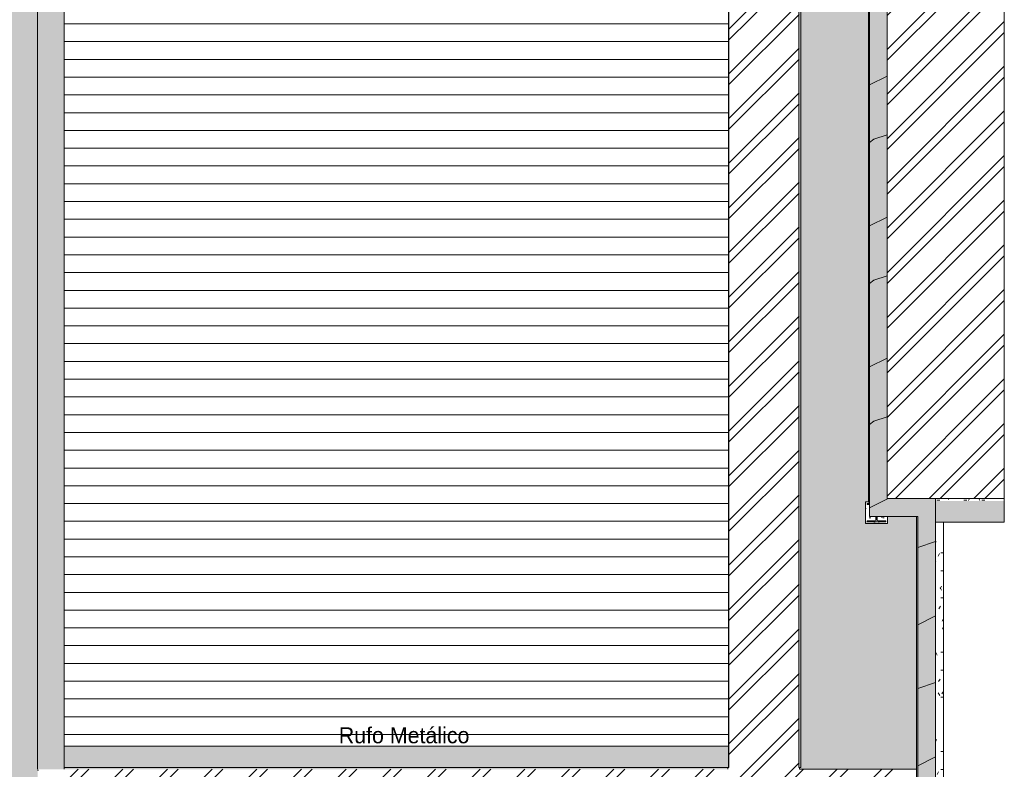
# Model space of a CAD drawing. Header units: millimetres. Extents: x -62808 to 71352, y -27667 to 33271.
# Tile 41 of 71: x 13244 to 24332, y -19792 to -11353. Entities that reach past the tile are written whole.
import ezdxf

# ---------------------------------------------------------------- set-up
doc = ezdxf.new("R2010")
doc.units = ezdxf.units.MM
for name, color, linetype, lineweight in [('A-FLOR', 192, 'Continuous', 18), ('A-FLOR-PATT', 8, 'Continuous', 18), ('A-ROOF', 132, 'Continuous', 9), ('A-ROOF-OTLN', 132, 'Continuous', 9), ('A-ROOF-PATT', 132, 'Continuous', 9), ('A-WALL', 113, 'Continuous', 18), ('A-WALL-PATT', 111, 'Continuous', 18), ('G-ANNO-TEXT', 231, 'Continuous', 9), ('S-COLS', 52, 'Continuous', 9)]:
    doc.layers.add(name, color=color, linetype=linetype, lineweight=lineweight)
doc.styles.add('Century Gothic', font='GOTHIC.TTF', dxfattribs={"height": 180})
pattern_1 = [(0, (0, 0), (812.8, 203.2), [33.528, -576.072, 33.528, -576.072, -3251.2]), (0, (0, 0), (812.8, 203.2), [-1219.2, 33.528, -1185.672, 33.528, -576.072, -1422.4]), (0, (0, 0), (812.8, 203.2), [-3048, 33.528, -372.872, 33.528, -982.472]), (120, (304.8, 101.6), (-582.3764, 602.3054), [33.528, -576.072, 33.528, -576.072, -3251.2]), (120, (304.8, 101.6), (-582.3764, 602.3054), [-1219.2, 33.528, -1185.672, 33.528, -576.072, -1422.4]), (120, (304.8, 101.6), (-582.3764, 602.3054), [-3048, 33.528, -372.872, 33.528, -982.472]), (240, (406.4, 508), (-230.4236, -805.5054), [33.528, -576.072, 33.528, -576.072, -3251.2]), (240, (406.4, 508), (-230.4236, -805.5054), [-1219.2, 33.528, -1185.672, 33.528, -576.072, -1422.4]), (240, (406.4, 508), (-230.4236, -805.5054), [-3048, 33.528, -372.872, 33.528, -982.472])]
pattern_2 = [(45, (0, 0), (-251.447, 251.447), []), (45, (0, 381), (-251.447, 251.447), [])]

# ---------------------------------------------------------------- blocks, each defined once
blk = doc.blocks.new('Cumeeira4 - Cumeeira-5004725-PLANTA DE IMPERMEABILIZAÇÃO - COBERTURA')
at = {"layer": 'A-ROOF', "lineweight": 5}
for points in [[(13145, -23178), (13445, -23178), (13445, 6160), (13145, 6160), (13145, -22958)], [(13451, -19792), (13746, -19792), (13746, 6160), (13445, 6160), (13445, -19792)]]:
    blk.add_hatch(color=31, dxfattribs=at).paths.add_polyline_path(points)
at = {"layer": 'A-ROOF', "color": 130, "lineweight": 5}
for p, q in [((13445, 6160), (13445, -19792)), ((13746, 6160), (13746, -19792))]:
    blk.add_line(p, q, dxfattribs=at)
blk = doc.blocks.new('CHAPIM3 - CHAPIM-5004745-PLANTA DE IMPERMEABILIZAÇÃO - COBERTURA')
at = {"layer": 'A-ROOF-PATT', "lineweight": 5}
h = blk.add_hatch(dxfattribs=at)
h.set_pattern_fill('FP_20', color=31, style=0, pattern_type=2)
h.set_pattern_definition(pattern_1)
h.paths.add_polyline_path([(23264, -23386), (23557, -23386), (23557, -16745), (23013, -16745), (23013, 764), (24332, 764), (24332, 672), (28083, 672), (28083, 10567), (23690, 10567), (23690, 10367), (27883, 10367), (27883, 872), (22813, 872), (22813, -16945), (23357, -16945), (23357, -23186), (4078, -23186), (4078, -6526), (-2652, -6526), (-2652, 6793), (-2852, 6793), (-2852, -6726), (3878, -6726), (3878, -23386), (23016, -23386)])
h = blk.add_hatch(dxfattribs=at)
h.set_pattern_fill('FP_18', color=31, style=0, pattern_type=2)
h.set_pattern_definition([(216.87, (635, 1587.5), (4762.4943, 3175.0085), [793.75, -7143.75]), (206.565, (1587.5, 1111.25), (-1587.501, -1587.499), [1774.88, -1774.88]), (198.435, (1587.5, 317.5), (-3174.9975, -1587.503), [1004.024, -4016.09])])
h.paths.add_polyline_path([(23264, -23386), (23557, -23386), (23557, -16745), (23013, -16745), (23013, 764), (24332, 764), (24332, 672), (28083, 672), (28083, 10567), (23690, 10567), (23690, 10367), (27883, 10367), (27883, 872), (22813, 872), (22813, -16945), (23357, -16945), (23357, -23186), (4078, -23186), (4078, -6526), (-2652, -6526), (-2652, 6793), (-2852, 6793), (-2852, -6726), (3878, -6726), (3878, -23386), (23016, -23386)])
at = {"layer": 'A-ROOF-OTLN', "color": 130, "lineweight": 5}
for p, q in [((22813, 872), (22813, -16945)), ((23557, -16745), (23557, -23386)), ((22813, -16945), (23357, -16945)), ((23357, -23186), (23357, -16945))]:
    blk.add_line(p, q, dxfattribs=at)
blk = doc.blocks.new('FX-PNC-PILAR-TP8 - FX-PNC-PILAR-TP01-5758903-PLANTA DE IMPERMEABILIZAÇÃO - COBERTURA')
at = {"layer": 'S-COLS', "lineweight": 5}
h = blk.add_hatch(dxfattribs=at)
h.set_pattern_fill('FP_37', color=256, style=0, pattern_type=2)
h.set_pattern_definition([(0, (163324.47, 1278), (203.2, 50.8), [16.764, -135.636, 16.764, -135.636, -812.8]), (0, (163324.47, 1278), (203.2, 50.8), [-304.8, 16.764, -288.036, 16.764, -135.636, -355.6]), (0, (163324.47, 1278), (203.2, 50.8), [-762, 16.764, -84.836, 16.764, -237.236]), (120, (163400.67, 1303.4), (-145.59409, 150.57636), [16.764, -135.636, 16.764, -135.636, -812.8]), (120, (163400.67, 1303.4), (-145.59409, 150.57636), [-304.8, 16.764, -288.036, 16.764, -135.636, -355.6]), (120, (163400.67, 1303.4), (-145.59409, 150.57636), [-762, 16.764, -84.836, 16.764, -237.236]), (240, (163426.07, 1405), (-57.60591, -201.37636), [16.764, -135.636, 16.764, -135.636, -812.8]), (240, (163426.07, 1405), (-57.60591, -201.37636), [-304.8, 16.764, -288.036, 16.764, -135.636, -355.6]), (240, (163426.07, 1405), (-57.60591, -201.37636), [-762, 16.764, -84.836, 16.764, -237.236])])
h.paths.add_polyline_path([(186235, -15747), (186341, -15747), (186341, -15667), (186223, -15667), (186223, -15707), (186225, -15710), (186229, -15714), (186235, -15716), (186321, -15716), (186321, -15727), (186114, -15727), (186114, -15716), (186200, -15716), (186208, -15713), (186211, -15707), (186212, -15705), (186212, -15667), (186137, -15667), (186137, -15534), (186114, -15534), (186114, -15523), (186137, -15523), (186137, -15503), (186094, -15503), (186094, -15747), (186223, -15747)])
at = {"layer": 'S-COLS', "color": 130, "lineweight": 5}
for p, q in [((186094, -15503), (186094, -15747)), ((186127, -15503), (186094, -15503)), ((186114, -15534), (186114, -15523)), ((186114, -15523), (186137, -15523)), ((186137, -15503), (186127, -15503)), ((186137, -15534), (186114, -15534)), ((186114, -15727), (186114, -15716)), ((186114, -15716), (186200, -15716)), ((186321, -15727), (186114, -15727)), ((186212, -15705), (186212, -15667)), ((186223, -15667), (186223, -15705)), ((186234, -15716), (186321, -15716)), ((186321, -15716), (186321, -15727)), ((186341, -15747), (186341, -15667)), ((186094, -15747), (186341, -15747))]:
    blk.add_line(p, q, dxfattribs=at)
for centre, start, end in [((186200, -15705), 270, 0), ((186234, -15705), 180, 270)]:
    blk.add_arc(centre, 11.3, start, end, dxfattribs=at)
blk = doc.blocks.new('FX_PREENCHIMENTO4 - FX_PREENCHIMENTO-5972921-PLANTA DE IMPERMEABILIZAÇÃO - COBERTURA')
at = {"layer": 'A-WALL-PATT', "lineweight": 5}
h = blk.add_hatch(dxfattribs=at)
h.set_pattern_fill('FP_80', color=31, style=0, pattern_type=2)
h.set_pattern_definition([(180, (36632.28, -48481.9), (-406.4, -101.6), [33.528, -271.272, 33.528, -1896.872]), (180, (36632.28, -48481.9), (-406.4, -101.6), [-338.328, -271.272, 33.528, -576.072, -1016]), (180, (36632.28, -48481.9), (-406.4, -101.6), [-1219.2, 33.528, -271.272, 33.528, -677.672]), (180, (36632.28, -48481.9), (-406.4, -101.6), [-1557.528, -169.672, 33.528, -474.472]), (300, (36479.88, -48532.7), (291.18818, -301.15272), [33.528, -271.272, 33.528, -1896.872]), (300, (36479.88, -48532.7), (291.18818, -301.15272), [-338.328, -271.272, 33.528, -576.072, -1016]), (300, (36479.88, -48532.7), (291.18818, -301.15272), [-1219.2, 33.528, -271.272, 33.528, -677.672]), (300, (36479.88, -48532.7), (291.18818, -301.15272), [-1557.528, -169.672, 33.528, -474.472]), (60, (36429.08, -48735.9), (115.21182, 402.75272), [33.528, -271.272, 33.528, -271.272, -1625.6]), (60, (36429.08, -48735.9), (115.21182, 402.75272), [-609.6, 33.528, -576.072, 33.528, -271.272, -711.2]), (60, (36429.08, -48735.9), (115.21182, 402.75272), [-1524, 33.528, -169.672, 33.528, -474.472])])
h.paths.add_polyline_path([(13103, -25002), (12983, -25002), (12983, -31474), (13075, -31474), (13075, -25096), (13103, -25096)])
at = {"layer": 'A-WALL', "color": 90, "lineweight": 5}
for p, q in [((12983, -25002), (13103, -25002)), ((12983, -31474), (12983, -25002)), ((13103, -25002), (13103, -25096))]:
    blk.add_line(p, q, dxfattribs=at)
blk = doc.blocks.new('BE-PMSa-MOD-ARQ-ESCOLA-EX-000-R_0056_rvt-1-PLANTA DE IMPERMEABILIZAÇÃO - COBERTURA')
at = {"layer": 'A-FLOR-PATT', "lineweight": 5}
h = blk.add_hatch(dxfattribs=at)
h.set_pattern_fill('FP_5', color=55, style=0, pattern_type=2)
h.set_pattern_definition(pattern_1)
h.paths.add_polyline_path([(21210, -19792), (21220, -19792), (21220, -19772), (13746, -19772), (13746, -19792), (20199, -19792)])
h.paths.add_polyline_path([(22945, 892), (22945, 925), (22910, 925), (22910, 892)])
h.paths.add_polyline_path([(4823, 6002), (4823, 6186), (4838, 6186), (4838, 6250), (-2426, 6250), (-2426, 6002), (4361, 6002)])
h.paths.add_polyline_path([(23500, 6138), (23551, 6138), (23551, 6166), (22040, 6166), (22040, 6138), (23286, 6138)])
blk.add_hatch(color=254, dxfattribs=at).paths.add_polyline_path([(22243, -19792), (23344, -19792), (23344, -16945), (23016, -16945), (23016, -17025), (22769, -17025), (22769, -16781), (22803, -16781), (22803, -6915), (22769, -6915), (22769, -6671), (22803, -6671), (22803, 879), (22910, 879), (22910, 925), (22040, 924), (22040, -19772), (22025, -19772), (22025, -19792), (22040, -19792)])
h = blk.add_hatch(dxfattribs=at)
h.set_pattern_fill('FP_11', color=31, style=0, pattern_type=2)
h.set_pattern_definition([(0, (0, 0), (406.4, 101.6), [33.528, -271.272, 33.528, -271.272, -1625.6]), (0, (0, 0), (406.4, 101.6), [-609.6, 33.528, -576.072, 33.528, -271.272, -711.2]), (0, (0, 0), (406.4, 101.6), [-1524, 33.528, -169.672, 33.528, -474.472]), (120, (152.4, 50.8), (-291.18818, 301.15272), [33.528, -271.272, 33.528, -271.272, -1625.6]), (120, (152.4, 50.8), (-291.18818, 301.15272), [-609.6, 33.528, -576.072, 33.528, -271.272, -711.2]), (120, (152.4, 50.8), (-291.18818, 301.15272), [-1524, 33.528, -169.672, 33.528, -474.472]), (240, (203.2, 254), (-115.21182, -402.75272), [33.528, -271.272, 33.528, -271.272, -1625.6]), (240, (203.2, 254), (-115.21182, -402.75272), [-609.6, 33.528, -576.072, 33.528, -271.272, -711.2]), (240, (203.2, 254), (-115.21182, -402.75272), [-1524, 33.528, -169.672, 33.528, -474.472])])
h.paths.add_polyline_path([(23557, -16772), (24332, -16772), (24332, -16745), (23557, -16745)])
at = {"layer": 'A-ROOF-OTLN', "lineweight": 5}
for points in [[(21225, -19772), (21230, -19772), (21230, 6186), (21225, 6186), (21225, -19702)], [(22020, -19772), (22040, -19772), (22040, 925), (22020, 925), (22020, 6138), (22040, 6138), (22040, 6186), (22020, 6186), (22020, -19092)], [(21221, -19772), (21225, -19772), (21225, -19532), (13746, -19532), (13746, -19772), (20199, -19772)]]:
    blk.add_hatch(color=254, dxfattribs=at).paths.add_polyline_path(points)
at = {"layer": 'A-ROOF-PATT', "lineweight": 5}
h = blk.add_hatch(dxfattribs=at)
h.set_pattern_fill('FP_10', color=31, style=0, pattern_type=2)
h.set_pattern_definition([(180, (240.35, 0), (-2e-14, -200), [])])
h.paths.add_polyline_path([(13451, -23178), (13456, -23178), (13455, -19792), (13445, -19792), (13445, -23178)])
h.paths.add_polyline_path([(13746, -19532), (21225, -19532), (21225, 5946), (13746, 5946), (13746, -19092)])
h.paths.add_polyline_path([(17722, -9579), (17722, -8779), (18122, -9179)])
at = {"layer": 'A-WALL', "lineweight": 5}
h = blk.add_hatch(color=254, dxfattribs=at)
h.paths.add_polyline_path([(22803, -16731), (22813, -16731), (22813, -6915), (22803, -6915), (22803, -16731)])
h.paths.add_polyline_path([(22803, -6671), (22813, -6671), (22813, 872), (23003, 872), (23003, 879), (22803, 879), (22803, -6456)])
for points in [[(22803, -16781), (22813, -16781), (22813, -16731), (22803, -16731)], [(24332, -17008), (24332, -16772), (23557, -16772), (23557, -17008), (24286, -17008)], [(23357, -23178), (23357, -16945), (23344, -16945), (23344, -23178), (23352, -23178)]]:
    blk.add_hatch(color=254, dxfattribs=at).paths.add_polyline_path(points)
at = {"layer": 'S-COLS', "lineweight": 5}
h = blk.add_hatch(color=254, dxfattribs=at)
h.paths.add_polyline_path([(22887, -17005), (22996, -17005), (22996, -16994), (22910, -16994), (22904, -16992), (22899, -16985), (22899, -16983), (22899, -16945), (22887, -16945), (22887, -16985), (22886, -16988), (22882, -16992), (22876, -16994), (22789, -16994), (22789, -17005), (22864, -17005)])
h.paths.add_polyline_path([(22813, -16812), (22813, -16801), (22789, -16801), (22789, -16812), (22807, -16812)])
at = {"layer": 'A-FLOR', "color": 90, "lineweight": 5}
for p, q in [((24332, -16772), (24332, -16745)), ((22025, -19772), (22025, -19792)), ((22025, -19792), (23344, -19792))]:
    blk.add_line(p, q, dxfattribs=at)
at = {"layer": 'A-ROOF', "color": 130, "lineweight": 5}
blk.add_line((21225, -19532), (21225, 5946), dxfattribs=at)
at = {"layer": 'A-ROOF-OTLN', "color": 130, "lineweight": 5}
for p, q in [((21230, -19772), (21230, 6186)), ((22020, 925), (22020, -19772)), ((22040, 925), (22040, -19772)), ((21225, -19532), (13746, -19532)), ((21225, -19532), (21225, -19772)), ((13746, -19772), (21225, -19772)), ((21230, -19772), (21225, -19772)), ((22040, -19772), (22020, -19772))]:
    blk.add_line(p, q, dxfattribs=at)
at = {"layer": 'A-WALL', "color": 90, "lineweight": 5}
for p, q in [((22803, -16731), (22803, -6915)), ((22803, -16731), (22803, -16781)), ((22803, -16781), (22813, -16781)), ((24332, -16772), (24332, -17008)), ((23344, -23178), (23344, -16945)), ((24332, -17008), (23557, -17008))]:
    blk.add_line(p, q, dxfattribs=at)
at = {"layer": 'S-COLS', "color": 130, "lineweight": 5}
for p, q in [((22789, -16801), (22813, -16801)), ((22789, -16812), (22789, -16801)), ((22813, -16812), (22789, -16812)), ((22887, -16983), (22887, -16945)), ((22899, -16945), (22899, -16983)), ((22789, -16994), (22876, -16994)), ((22789, -17005), (22789, -16994)), ((22996, -17005), (22789, -17005)), ((22910, -16994), (22996, -16994)), ((22996, -16994), (22996, -17005))]:
    blk.add_line(p, q, dxfattribs=at)
for centre, start, end in [((22876, -16983), 270, 0), ((22910, -16983), 180, 270)]:
    blk.add_arc(centre, 11.3, start, end, dxfattribs=at)
at = {"layer": 'A-ROOF', "color": 90, "lineweight": 5}
for name in ['CHAPIM3 - CHAPIM-5004745-PLANTA DE IMPERMEABILIZAÇÃO - COBERTURA', 'Cumeeira4 - Cumeeira-5004725-PLANTA DE IMPERMEABILIZAÇÃO - COBERTURA']:
    blk.add_blockref(name, (0, 0), dxfattribs=at)
at = {"layer": 'A-WALL', "color": 90, "lineweight": 5, "rotation": 180}
blk.add_blockref('FX_PREENCHIMENTO4 - FX_PREENCHIMENTO-5972921-PLANTA DE IMPERMEABILIZAÇÃO - COBERTURA', (36632, -48482), dxfattribs=at)
at = {"layer": 'S-COLS', "color": 90, "lineweight": 5}
blk.add_blockref('FX-PNC-PILAR-TP8 - FX-PNC-PILAR-TP01-5758903-PLANTA DE IMPERMEABILIZAÇÃO - COBERTURA', (-163324, -1278), dxfattribs=at)

msp = doc.modelspace()

# ---------------------------------------------------------------- hatches: boundary and pattern name
at = {"layer": 'A-FLOR'}
h = msp.add_hatch(dxfattribs=at)
h.set_pattern_fill('FP_1', color=5, style=0, pattern_type=2)
h.set_pattern_definition(pattern_2)
h.paths.add_polyline_path([(23264.329, -23178.118), (23344.45, -23178.118), (23344.45, -19791.945), (22025.153, -19791.945), (22025.153, -19771.945), (22020.153, -19771.945), (22020.153, 6185.573), (22040.153, 6185.573), (22040.153, 6165.573), (23551.042, 6165.573), (23551.042, 6792.882), (-2644.55, 6792.882), (-2644.55, 6249.571), (4838.45, 6249.571), (4838.45, 6185.573), (4843.45, 6185.573), (4843.45, 6001.571), (4858.45, 6001.571), (4858.45, -6760.118), (4843.45, -6760.118), (4843.45, -23178.118), (5630.092, -23178.118), (5630.092, 6165.573), (5633.45, 6165.732), (5633.45, 6185.573), (21230.153, 6185.573), (21230.153, -19771.945), (21220.178, -19771.945), (21220.178, -19791.945), (13546.549, -19791.945), (13546.549, -23178.118), (17909.839, -23177.125), (17901.546, -23164.714), (17898.646, -23157.53), (17897.41, -23145.14), (17900.066, -23132.14), (17905.556, -23121.739), (17913.018, -23113.717), (17922.251, -23107.863), (17930.618, -23104.808), (17940.324, -23103.53), (17955.094, -23106.495), (17965.226, -23111.873), (17973.501, -23119.666), (17979.102, -23128.568), (17982.157, -23136.935), (17983.237, -23148.142), (17980.581, -23161.142), (17975.091, -23171.543), (17970.808, -23178.118), (23061.45, -23178.118)])
h.paths.add_polyline_path([(5238.438, -22655.127), (5222.913, -22645.527), (5220.285, -22639.796), (5221.412, -22637.29), (5218.413, -22633.751), (5218.675, -22630.137), (5221.211, -22627.725), (5220.214, -22624.065), (5225.661, -22617.188), (5231.367, -22614.562), (5233.879, -22615.697), (5238.948, -22610.624), (5241.026, -22612.919), (5245.509, -22614.021), (5253.1, -22618.311), (5256.601, -22625.654), (5255.592, -22628.257), (5258.538, -22631.458), (5258.218, -22635.313), (5255.66, -22637.725), (5256.665, -22641.385), (5251.24, -22648.254), (5245.509, -22650.878), (5243.003, -22649.751), (5237.987, -22654.886)])
h.paths.add_polyline_path([(5238.438, -22642.725), (5243.438, -22641.385), (5247.098, -22637.725), (5248.438, -22632.725), (5247.098, -22627.725), (5243.438, -22624.065), (5238.438, -22622.725), (5233.438, -22624.065), (5229.778, -22627.725), (5228.44, -22632.739), (5229.778, -22637.725), (5233.438, -22641.385), (5235.938, -22642.396)])
h.paths.add_polyline_path([(5237.917, -19906.651), (5237.187, -19905.753), (5233.438, -19901.712), (5229.497, -19902.532), (5222.901, -19897.262), (5220.275, -19891.556), (5221.41, -19889.044), (5218.338, -19885.752), (5218.658, -19881.897), (5221.216, -19879.485), (5220.211, -19875.825), (5225.661, -19868.944), (5239.115, -19862.57), (5243.438, -19867.263), (5247.098, -19866.258), (5253.967, -19871.683), (5256.591, -19877.414), (5255.464, -19879.92), (5258.265, -19881.958), (5258.201, -19887.073), (5255.665, -19889.485), (5256.662, -19893.145), (5251.24, -19900.01), (5237.987, -19906.646)])
h.paths.add_polyline_path([(5238.438, -19894.485), (5243.438, -19893.145), (5247.098, -19889.485), (5248.436, -19884.471), (5247.098, -19879.485), (5243.438, -19875.825), (5238.438, -19874.485), (5233.438, -19875.825), (5229.778, -19879.485), (5228.438, -19884.485), (5229.778, -19889.485), (5233.438, -19893.145), (5235.938, -19894.156)])
h.paths.add_polyline_path([(5238.438, -5518.232), (5222.913, -5508.631), (5220.285, -5502.901), (5221.412, -5500.395), (5218.611, -5498.357), (5218.675, -5493.242), (5221.211, -5490.83), (5220.214, -5487.17), (5225.661, -5480.293), (5231.59, -5477.768), (5233.879, -5478.802), (5238.948, -5473.729), (5241.026, -5476.024), (5245.509, -5477.125), (5253.1, -5481.415), (5256.601, -5488.759), (5255.592, -5491.361), (5258.538, -5494.563), (5258.218, -5498.418), (5255.66, -5500.83), (5256.665, -5504.49), (5251.24, -5511.359), (5245.509, -5513.983), (5243.003, -5512.856), (5237.987, -5517.991)])
h.paths.add_polyline_path([(5238.438, -5505.83), (5243.438, -5504.49), (5247.098, -5500.83), (5248.438, -5495.83), (5247.098, -5490.83), (5243.438, -5487.17), (5238.438, -5485.83), (5233.438, -5487.17), (5229.778, -5490.83), (5228.44, -5495.843), (5229.778, -5500.83), (5233.438, -5504.49), (5235.938, -5505.501)])
h.paths.add_polyline_path([(21625.137, 4901.893), (21609.612, 4911.494), (21606.984, 4917.224), (21608.111, 4919.73), (21605.31, 4921.768), (21605.375, 4926.883), (21607.911, 4929.295), (21606.913, 4932.956), (21612.36, 4939.832), (21618.066, 4942.458), (21620.653, 4941.427), (21625.648, 4946.396), (21627.726, 4944.101), (21632.209, 4943), (21639.799, 4938.71), (21643.301, 4931.366), (21642.291, 4928.764), (21645.238, 4925.562), (21644.918, 4921.707), (21642.359, 4919.295), (21643.364, 4915.635), (21637.939, 4908.766), (21632.209, 4906.142), (21629.611, 4907.141), (21624.687, 4902.134)])
h.paths.add_polyline_path([(21625.137, 4914.295), (21630.137, 4915.635), (21633.798, 4919.295), (21635.137, 4924.295), (21633.798, 4929.295), (21630.137, 4932.956), (21625.137, 4934.295), (21620.137, 4932.956), (21616.477, 4929.295), (21615.139, 4924.282), (21616.477, 4919.295), (21620.137, 4915.635), (21622.637, 4914.624)])
h.paths.add_polyline_path([(21625.141, 5636.893), (21609.616, 5646.494), (21607.087, 5652.444), (21608.115, 5654.73), (21605.314, 5656.768), (21605.378, 5661.883), (21607.914, 5664.295), (21606.917, 5667.956), (21612.364, 5674.832), (21618.293, 5677.357), (21620.581, 5676.323), (21625.651, 5681.396), (21627.729, 5679.101), (21632.212, 5678), (21639.803, 5673.71), (21643.304, 5666.366), (21642.295, 5663.764), (21645.241, 5660.562), (21644.921, 5656.707), (21642.363, 5654.295), (21643.368, 5650.635), (21637.943, 5643.766), (21632.212, 5641.142), (21629.614, 5642.141), (21624.69, 5637.134)])
h.paths.add_polyline_path([(21625.141, 5649.295), (21630.141, 5650.635), (21633.801, 5654.295), (21635.141, 5659.295), (21633.801, 5664.295), (21630.141, 5667.956), (21625.141, 5669.295), (21620.141, 5667.956), (21616.481, 5664.295), (21615.143, 5659.282), (21616.481, 5654.295), (21620.141, 5650.635), (21622.641, 5649.624)])
h = msp.add_hatch(dxfattribs=at)
h.set_pattern_fill('FP_1', color=214, style=0, pattern_type=2)
h.set_pattern_definition(pattern_2)
h.paths.add_polyline_path([(23012.653, -16744.618), (24332.061, -16744.618), (24332.061, 764.382), (23012.653, 764.382), (23012.653, -16710.618)])

# ---------------------------------------------------------------- linework, layer by layer
for p, q in [((23012.653, 764.382), (23012.653, -16744.618)), ((24332.061, -16744.618), (24332.061, 764.382)), ((23012.653, -16744.618), (24332.061, -16744.618)), ((21220.178, -19771.945), (21220.178, -19791.945))]:
    msp.add_line(p, q, dxfattribs=at)

# ---------------------------------------------------------------- block references
at = {"lineweight": 5}
msp.add_blockref('BE-PMSa-MOD-ARQ-ESCOLA-EX-000-R_0056_rvt-1-PLANTA DE IMPERMEABILIZAÇÃO - COBERTURA', (0, 0), dxfattribs=at)

# ---------------------------------------------------------------- texts
at = {"layer": 'G-ANNO-TEXT', "color": 7, "insert": (16837.015, -19319.07), "char_height": 180, "width": 1988.185, "attachment_point": 1, "style": 'Century Gothic'}
msp.add_mtext('Rufo Metálico', dxfattribs=at)

doc.saveas('drawing.dxf')
